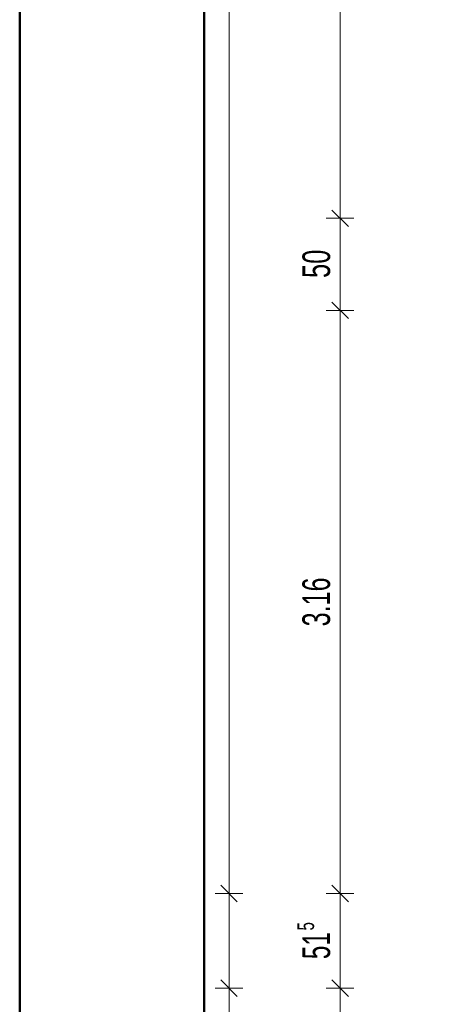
# Model space of a CAD drawing. Extents: x -123 to 597, y -160 to 584.
# Tile 133 of 207: x -123 to -76, y 212 to 319. Entities that reach past the tile are written whole.
import ezdxf

# ---------------------------------------------------------------- set-up
doc = ezdxf.new("R2010")
doc.units = 0
doc.layers.get('0').update_dxf_attribs({"lineweight": 35})
doc.layers.add('5_UG-TEXT-MASS', color=7, linetype='Continuous', lineweight=25)
doc.layers.add('Rahmen', color=7, linetype='Continuous', lineweight=35, true_color=0x009900)
doc.styles.get("Standard").update_dxf_attribs({"font": 'arial.ttf'})

# ---------------------------------------------------------------- blocks, each defined once
blk = doc.blocks.new('Referenz-A07ALSJU1N', base_point=(-103.93, -98.72))
at = {"layer": '5_UG-TEXT-MASS', "color": 0, "lineweight": 13}
for p, q in [((-99.83, 223.97), (-99.83, 361.81)), ((-87.78, 297.18), (-87.78, 361.81)), ((-86.88, 296.28), (-88.68, 298.08)), ((-87.78, 297.18), (-89.28, 297.18)), ((-87.78, 297.18), (-86.28, 297.18)), ((-87.78, 287.2), (-87.78, 297.18)), ((-86.88, 286.3), (-88.68, 288.1)), ((-87.78, 287.2), (-89.28, 287.2)), ((-87.78, 287.2), (-86.28, 287.2)), ((-87.78, 223.97), (-87.78, 287.2)), ((-98.93, 223.07), (-100.73, 224.87)), ((-86.88, 223.07), (-88.68, 224.87)), ((-99.83, 223.97), (-101.33, 223.97)), ((-99.83, 223.97), (-98.33, 223.97)), ((-99.83, 213.68), (-99.83, 223.97)), ((-87.78, 223.97), (-89.28, 223.97)), ((-87.78, 223.97), (-86.28, 223.97)), ((-87.78, 213.68), (-87.78, 223.97)), ((-99.83, 213.68), (-101.33, 213.68)), ((-98.93, 212.78), (-100.73, 214.58)), ((-99.83, 213.68), (-98.33, 213.68)), ((-99.83, 157.28), (-99.83, 213.68)), ((-87.78, 213.68), (-89.28, 213.68)), ((-86.88, 212.78), (-88.68, 214.58)), ((-87.78, 213.68), (-86.28, 213.68)), ((-87.78, 157.28), (-87.78, 213.68))]:
    blk.add_line(p, q, dxfattribs=at)
at = {"layer": '5_UG-TEXT-MASS', "color": 0, "lineweight": -2, "attachment_point": 1, "rotation": 90}
for s, insert, char_height in [('{\\W0.66;\\fArial;50}', (-91.87, 290.71), 3), ('{\\W0.65;\\fArial;3.16}', (-91.88, 252.93), 3), ('{\\W0.65;\\fArial;5}', (-92.41, 219.95), 1.8), ('{\\W0.63;\\fArial;51}', (-91.87, 216.84), 3)]:
    blk.add_mtext(s, dxfattribs=dict(at, insert=insert, char_height=char_height))

msp = doc.modelspace()

# ---------------------------------------------------------------- linework, layer by layer
at = {"layer": 'Rahmen', "lineweight": 50, "ltscale": 0.5}
for points in [[(597.47, -159.88), (597.47, 584.12), (-122.53, 584.12), (-122.53, -159.88), (247.47, -159.88), (497.47, -159.88), (597.47, -159.88)], [(592.47, -154.88), (592.47, 579.12), (-102.53, 579.12), (-102.53, -154.88), (242.47, -154.88), (492.47, -154.88), (592.47, -154.88)]]:
    msp.add_lwpolyline(points, close=True, dxfattribs=at)

# ---------------------------------------------------------------- block references
at = {"color": 251, "lineweight": 25, "ltscale": 0.25, "true_color": 0x585858}
msp.add_blockref('Referenz-A07ALSJU1N', (-103.93, -98.72), dxfattribs=at)

doc.saveas('drawing.dxf')
